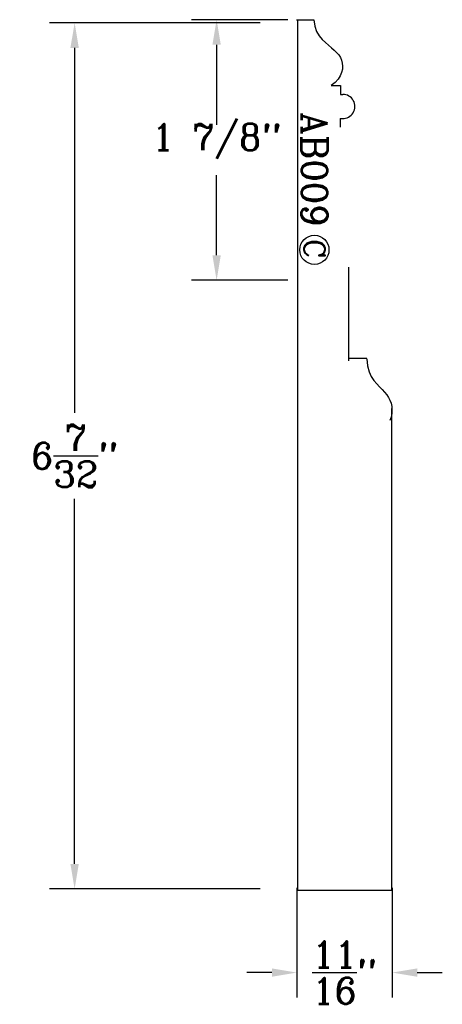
# Model space of a CAD drawing. Extents: x -1.99 to 1.05, y -5.21 to 1.88.
import ezdxf
from ezdxf.enums import TextEntityAlignment as Align

# ---------------------------------------------------------------- set-up
doc = ezdxf.new("R2010")
doc.units = 0
doc.header["$LTSCALE"] = 0.5
doc.header["$MEASUREMENT"] = 0
doc.layers.get('0').update_dxf_attribs({"linetype": 'CONTINUOUS'})
doc.layers.get('DEFPOINTS').update_dxf_attribs({"linetype": 'CONTINUOUS'})
for name, color, linetype in [('DIMEN', 1, 'CONTINUOUS'), ('PROF', 7, 'CONTINUOUS'), ('TEXT', 3, 'CONTINUOUS')]:
    doc.layers.add(name, color=color, linetype=linetype)
doc.styles.add('ROMANC', font='ROMANC', dxfattribs={"height": 0.1875})
doc.dimstyles.get("Standard").update_dxf_attribs({"dimtxt": 0.18, "dimasz": 0.18, "dimexe": 0.18, "dimexo": 0.0625, "dimgap": 0.09, "dimtad": 0, "dimtih": 1, "dimtoh": 1, "dimdec": 4, "dimzin": 0, "dimtxsty": 'STANDARD', "dimcen": 0.09, "dimazin": 3, "dimtfac": 1, "dimtdec": 4, "dimtofl": 0, "dimtmove": 0, "dimatfit": 3, "dimtolj": 1, "dimtzin": 0})

# ---------------------------------------------------------------- blocks, each defined once
blk = doc.blocks.new('*D2')
at = {"color": 0, "linetype": 'BYBLOCK'}
for p, q in [((-0.0625, 1.875), (-0.755, 1.875)), ((-0.575, 1.695), (-0.575, 1.1175)), ((-0.575, 0.18), (-0.575, 0.7575)), ((-0.0625, 0), (-0.755, 0))]:
    blk.add_line(p, q, dxfattribs=at)
for points in [[(-0.605, 1.695), (-0.545, 1.695), (-0.575, 1.875)], [(-0.605, 0.18), (-0.545, 0.18), (-0.575, 0)]]:
    blk.add_solid(points, dxfattribs=at)
at = {"layer": 'DEFPOINTS', "color": 0, "linetype": 'BYBLOCK'}
for p in [(-0.575, 1.875), (0, 1.875), (0, 0)]:
    blk.add_point(p, dxfattribs=at)
at = {"color": 0, "linetype": 'BYBLOCK', "style": 'ROMANC'}
blk.add_text('1 7/8"', height=0.1875, dxfattribs=at).set_placement((-0.575, 0.9375), align=Align.CENTER)
blk = doc.blocks.new('CIRCLEC')
at = {"layer": 'TEXT', "linetype": 'CONTINUOUS'}
blk.add_circle((0.1278, 0.0053), 0.1295, dxfattribs=at)
at = {"layer": 'TEXT', "linetype": 'CONTINUOUS', "style": 'ROMANC'}
blk.add_text('C', height=0.1875, dxfattribs=at).set_placement((0.1167, -0.0878), align=Align.CENTER)
blk = doc.blocks.new('CC')
at = {"layer": 'TEXT', "linetype": 'CONTINUOUS', "xscale": 0.81, "yscale": 0.81, "zscale": 0.81}
blk.add_blockref('CIRCLEC', (0, -0.0078), dxfattribs=at)
blk = doc.blocks.new('*D6')
at = {"color": 0, "linetype": 'BYBLOCK'}
for p, q in [((0.002, -4.3706), (0.002, -5.1602)), ((0.6874, -4.3706), (0.6874, -5.1602)), ((-0.178, -4.9802), (-0.358, -4.9802)), ((0.8674, -4.9802), (1.0474, -4.9802))]:
    blk.add_line(p, q, dxfattribs=at)
for points in [[(-0.178, -4.9502), (-0.178, -5.0102), (0.002, -4.9802)], [(0.8674, -4.9502), (0.8674, -5.0102), (0.6874, -4.9802)]]:
    blk.add_solid(points, dxfattribs=at)
at = {"layer": 'DEFPOINTS', "color": 0, "linetype": 'BYBLOCK'}
for p in [(0.002, -4.3081), (0.6874, -4.3081), (0.6874, -4.9802)]:
    blk.add_point(p, dxfattribs=at)
at = {"color": 0, "linetype": 'BYBLOCK', "insert": (0.3447, -4.9802), "char_height": 0.1875, "attachment_point": 5, "style": 'ROMANC'}
blk.add_mtext('\\A1;{\\H1.000000x;\\S11/16;}"', dxfattribs=at)
blk = doc.blocks.new('*D7')
at = {"color": 0, "linetype": 'BYBLOCK'}
for p, q in [((-0.2608, 1.8524), (-1.7759, 1.8524)), ((-1.5959, 1.6724), (-1.5959, -0.9543)), ((-1.5959, -4.1985), (-1.5959, -1.5718)), ((-0.2608, -4.3785), (-1.7759, -4.3785))]:
    blk.add_line(p, q, dxfattribs=at)
for points in [[(-1.6259, 1.6724), (-1.5659, 1.6724), (-1.5959, 1.8524)], [(-1.6259, -4.1985), (-1.5659, -4.1985), (-1.5959, -4.3785)]]:
    blk.add_solid(points, dxfattribs=at)
at = {"layer": 'DEFPOINTS', "color": 0, "linetype": 'BYBLOCK'}
for p in [(-0.1983, 1.8524), (-1.5959, -4.3785), (-0.1983, -4.3785)]:
    blk.add_point(p, dxfattribs=at)
at = {"color": 0, "linetype": 'BYBLOCK', "insert": (-1.5959, -1.2631), "char_height": 0.1875, "attachment_point": 5, "style": 'ROMANC'}
blk.add_mtext('\\A1;6{\\H1.000000x;\\S7/32;}"', dxfattribs=at)

msp = doc.modelspace()

# ---------------------------------------------------------------- linework, layer by layer
at = {"layer": 'PROF'}
for p, q in [((0, 1.875), (0.125, 1.875)), ((0.375, 0), (0.375, 0.09375))]:
    msp.add_line(p, q, dxfattribs=at)
at = {"layer": 'PROF', "linetype": 'CONTINUOUS'}
for p, q in [((0.006289, 1.868487), (0.006289, -4.386441)), ((0.249312, 1.400395), (0.315453, 1.400395)), ((0.315453, 1.400395), (0.315453, 1.337895)), ((0.315453, 1.337895), (0.331622, 1.337895)), ((0.312973, 1.163143), (0.312973, 1.100643)), ((0.312973, 1.163143), (0.329335, 1.163143)), ((0.374287, 0.057728), (0.374287, -0.578379)), ((0.504906, -0.561433), (0.375168, -0.561433)), ((0.504687, -0.563972, 0.360675), (0.509513, -0.61563, 0.360675)), ((0.509513, -0.61563, 0.360675), (0.520933, -0.658053, 0.360675)), ((0.520933, -0.658053, 0.360675), (0.537127, -0.692838, 0.360675)), ((0.537127, -0.692838, 0.360675), (0.556275, -0.721584, 0.360675)), ((0.556275, -0.721584, 0.360675), (0.576557, -0.745888, 0.360675)), ((0.576557, -0.745888, 0.360675), (0.596389, -0.767234, 0.360675)), ((0.596389, -0.767234, 0.360675), (0.615132, -0.786644, 0.360675)), ((0.615132, -0.786644, 0.360675), (0.632382, -0.805027, 0.360675)), ((0.632382, -0.805027, 0.360675), (0.647737, -0.823289, 0.360675)), ((0.647737, -0.823289, 0.360675), (0.660794, -0.842338, 0.360675)), ((0.660794, -0.842338, 0.360675), (0.6712, -0.862894, 0.360675)), ((0.6712, -0.862894, 0.360675), (0.678805, -0.884923, 0.360675)), ((0.678805, -0.884923, 0.360675), (0.683511, -0.908204, 0.360675)), ((0.683511, -0.908204, 0.360675), (0.685219, -0.932516, 0.360675)), ((0.67913, -0.983353, 0.360675), (0.670445, -1.009477, 0.360675)), ((0.68383, -0.957637, 0.360675), (0.67913, -0.983353, 0.360675)), ((0.685219, -0.932516, 0.360675), (0.68383, -0.957637, 0.360675)), ((0.68567, -4.386441), (0.68567, -0.923197)), ((0.006289, -4.386441), (0.68567, -4.386441))]:
    msp.add_line(p, q, dxfattribs=at)
msp.add_lwpolyline([(0.125, 1.875), (0.130499, 1.828148), (0.143513, 1.789672), (0.161967, 1.758123), (0.183787, 1.732052), (0.2069, 1.710009), (0.2295, 1.690649), (0.250858, 1.673045), (0.270516, 1.656373), (0.288014, 1.63981), (0.302893, 1.622533), (0.31475, 1.603889), (0.323417, 1.58391), (0.32878, 1.562795), (0.330726, 1.540745), (0.329144, 1.517961), (0.323788, 1.494638), (0.313891, 1.470944), (0.298552, 1.447044), (0.276872, 1.423099), (0.249312, 1.400395)], dxfattribs=at)
msp.add_arc((0.331622, 1.250504), 0.087391, 268.5004408, 90, dxfattribs=at)

# ---------------------------------------------------------------- block references
at = {"layer": 'TEXT', "linetype": 'CONTINUOUS', "rotation": 270}
msp.add_blockref('CC', (0.13147, 0.322483), dxfattribs=at)

# ---------------------------------------------------------------- texts
at = {"layer": 'TEXT', "linetype": 'CONTINUOUS', "style": 'ROMANC'}
msp.add_text('AB009', height=0.1875, rotation=270, dxfattribs=at).set_placement((0.035153, 0.797939), align=Align.CENTER)

# ---------------------------------------------------------------- dimensions: what is measured, and where the dimension line sits
at = {"layer": 'DIMEN', "linetype": 'CONTINUOUS'}
dim = msp.add_linear_dim(base=(-1.595937, -4.378501), p1=(-0.198334, 1.852399), p2=(-0.198334, -4.378501), angle=90, dimstyle='STANDARD', override={"dimdec": 5, "dimtxsty": 'ROMANC', "dimtdec": 5}, dxfattribs=at)
dim.commit()
dim.dimension.update_dxf_attribs({"geometry": '*D7', "text_midpoint": (-1.595937, -1.263051)})
dim = msp.add_linear_dim(base=(-0.575007, 1.875), p1=(0, 0), p2=(0, 1.875), angle=90, dimstyle='Standard', dxfattribs=at)
dim.commit()
dim.dimension.update_dxf_attribs({"geometry": '*D2', "text_midpoint": (-0.575007, 0.9375)})
dim = msp.add_linear_dim(base=(0.687421, -4.980214), p1=(0.001967, -4.308082), p2=(0.687421, -4.308082), dimstyle='STANDARD', override={"dimdec": 5, "dimtxsty": 'ROMANC', "dimtdec": 5}, dxfattribs=at)
dim.commit()
dim.dimension.update_dxf_attribs({"geometry": '*D6', "text_midpoint": (0.344694, -4.980214)})

doc.saveas('drawing.dxf')
